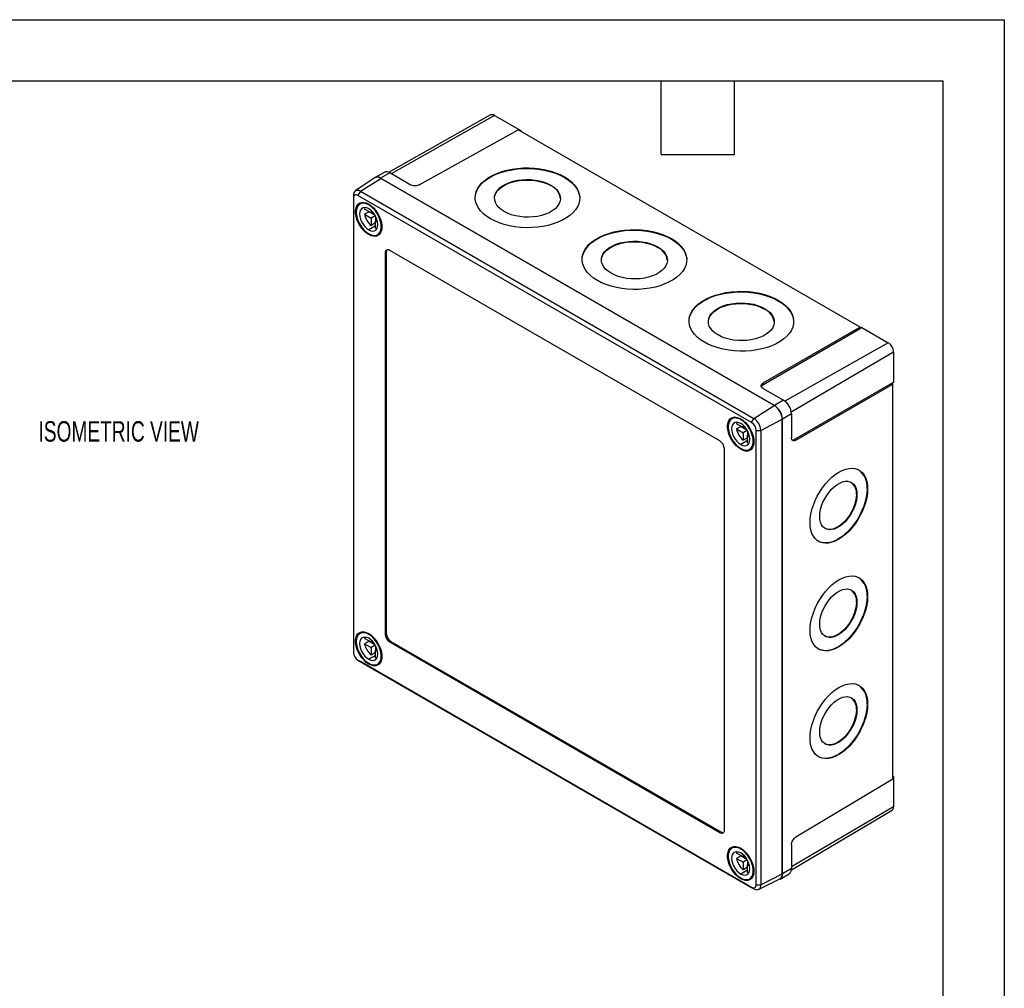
# Model space of a CAD drawing. Header units: millimetres. Extents: x 0 to 838, y 0 to 648.
# Tile 3 of 3: x 532 to 838, y 347 to 648. Entities that reach past the tile are written whole.
import ezdxf

# ---------------------------------------------------------------- set-up
doc = ezdxf.new("R2010")
doc.units = ezdxf.units.MM
doc.header["$LTSCALE"] = 3
doc.layers.add('DIMENSIONS', color=140, linetype='Continuous', lineweight=25)
doc.layers.add('TEXT', color=140, linetype='Continuous', lineweight=25)
doc.styles.add('SLDTEXTSTYLE0', font='TXT', dxfattribs={"width": 0.7})

msp = doc.modelspace()

# ---------------------------------------------------------------- linework, layer by layer
at = {"color": 7, "linetype": 'Continuous'}
for p, q in [((0.01, 647.71), (838.21, 647.71)), ((838.21, 647.71), (838.21, 0.01))]:
    msp.add_line(p, q, dxfattribs=at)
for p, q in [((678.53, 618.08), (646.83, 600.23)), ((679.72, 617.96), (647.67, 599.78)), ((679.72, 617.96), (687.91, 613.23)), ((656.39, 596.35), (687.07, 613.45)), ((793.36, 552.09), (687.07, 613.45)), ((687.91, 613.23), (687.68, 613.1)), ((687.91, 613.23), (687.91, 612.96)), ((645.47, 600.23), (642.63, 598.63)), ((647.19, 600.05), (644.36, 598.45)), ((653.57, 596.37), (647.19, 600.05)), ((642.59, 598.52), (636.5, 594.47)), ((638.08, 594.35), (644.4, 598.38)), ((766.77, 527.79), (644.36, 598.45)), ((766.73, 527.77), (644.4, 598.38)), ((701.5, 598.68), (701.5, 598.85)), ((638.08, 594.35), (637.33, 593.06)), ((638.08, 594.35), (760.4, 523.73)), ((697.26, 596.11), (697.26, 596.28)), ((635.93, 593.11), (635.93, 592.25)), ((635.93, 592.25), (635.93, 450.99)), ((759.66, 522.44), (637.33, 593.06)), ((638.86, 590.92), (637.94, 590.39)), ((641.4, 587.67), (639.36, 588.84)), ((640.78, 588.02), (639.36, 587.21)), ((640.89, 590.24), (640.69, 590.12)), ((640.78, 588.02), (642.56, 587)), ((641.4, 588.38), (641.4, 587.67)), ((641.85, 587.93), (641.4, 587.67)), ((639.36, 587.21), (641.4, 586.04)), ((642.69, 586.78), (641.4, 586.04)), ((641.4, 586.04), (641.4, 583.69)), ((642.81, 584.51), (641.4, 583.69)), ((642.81, 586.56), (642.81, 585.22)), ((643.27, 585.48), (642.81, 585.22)), ((642.81, 585.22), (643.43, 584.86)), ((642.81, 582.87), (642.81, 585.22)), ((642.81, 583.59), (640.69, 582.36)), ((640.91, 581.02), (640.69, 580.89)), ((643.44, 580.86), (644.36, 581.4)), ((734.74, 579.5), (734.74, 579.66)), ((646.13, 575.38), (645.78, 575.18)), ((646.13, 575.38), (646.13, 456.9)), ((749.79, 516.76), (647.19, 575.99)), ((730.49, 576.93), (730.49, 577.09)), ((645.78, 575.18), (645.78, 456.7)), ((767.97, 560.31), (767.97, 560.48)), ((763.73, 557.74), (763.73, 557.91)), ((793.36, 552.09), (763.21, 534.68)), ((793.36, 551.55), (763.21, 534.14)), ((793.36, 551.55), (793.36, 552.09)), ((793.93, 552.03), (793.36, 551.71)), ((793.93, 552.03), (802.12, 547.3)), ((802.12, 547.3), (770.03, 529.09)), ((803.82, 544.36), (772, 525.67)), ((803.82, 544.36), (803.82, 534.9)), ((763.21, 534.68), (763.21, 534.14)), ((763.22, 533.07), (769.59, 529.39)), ((803.12, 534.64), (772.96, 517.24)), ((773.43, 516.97), (803.59, 534.37)), ((803.12, 534.64), (803.59, 534.37)), ((803.82, 534.9), (803.25, 534.56)), ((803.59, 411.64), (803.59, 534.37)), ((769.59, 529.39), (766.77, 527.79)), ((760.4, 523.73), (766.73, 527.77)), ((754.47, 524.18), (753.55, 523.65)), ((756.51, 523.5), (756.3, 523.38)), ((759.66, 522.44), (760.4, 523.73)), ((762.55, 520.02), (769.2, 523.48)), ((769.2, 382.22), (769.2, 523.48)), ((772.04, 525.15), (769.24, 523.5)), ((769.24, 382.16), (769.24, 523.5)), ((772.04, 525.15), (772.04, 517.78)), ((757.01, 520.93), (754.98, 522.1)), ((756.39, 521.28), (754.98, 520.47)), ((754.98, 520.47), (757.01, 519.29)), ((756.39, 521.28), (758.17, 520.25)), ((757.01, 521.64), (757.01, 520.93)), ((757.46, 521.19), (757.01, 520.93)), ((758.3, 520.04), (757.01, 519.29)), ((757.01, 519.29), (757.01, 516.95)), ((758.42, 517.76), (757.01, 516.95)), ((758.42, 519.82), (758.42, 518.48)), ((758.88, 518.74), (758.42, 518.48)), ((758.42, 518.48), (759.04, 518.12)), ((758.42, 516.13), (758.42, 518.48)), ((761.06, 520.02), (762.55, 520.02)), ((761.06, 378.76), (761.06, 520.02)), ((762.55, 520.02), (762.55, 378.76)), ((772.96, 517.24), (773.43, 516.97)), ((751.21, 395.83), (751.21, 514.31)), ((758.42, 516.84), (756.3, 515.62)), ((756.52, 514.28), (756.3, 514.15)), ((759.05, 514.12), (759.97, 514.65)), ((795.56, 501.93), (795.7, 501.85)), ((792.27, 500.16), (792.41, 500.08)), ((795.56, 468.46), (795.7, 468.37)), ((792.27, 466.68), (792.41, 466.6)), ((638.86, 457.42), (637.94, 456.89)), ((640.89, 456.73), (640.69, 456.61)), ((646.13, 456.9), (645.78, 456.7)), ((641.4, 454.16), (639.36, 455.34)), ((640.78, 454.52), (639.36, 453.7)), ((639.36, 453.7), (641.4, 452.53)), ((640.78, 454.52), (642.56, 453.49)), ((641.4, 454.88), (641.4, 454.16)), ((641.85, 454.43), (641.4, 454.16)), ((642.69, 453.28), (641.4, 452.53)), ((642.81, 453.06), (642.81, 451.71)), ((647.55, 454.45), (647.19, 454.25)), ((647.19, 454.25), (749.79, 395.02)), ((647.55, 454.45), (750.15, 395.22)), ((642.81, 450.08), (640.69, 448.86)), ((641.4, 452.53), (641.4, 450.19)), ((642.81, 451), (641.4, 450.19)), ((643.27, 451.98), (642.81, 451.71)), ((642.81, 451.71), (643.43, 451.36)), ((642.81, 449.37), (642.81, 451.71)), ((637.33, 448.57), (759.66, 377.95)), ((638.08, 448.14), (637.33, 448.57)), ((760.4, 377.52), (638.08, 448.14)), ((640.91, 447.51), (640.69, 447.39)), ((643.44, 447.36), (644.36, 447.89)), ((795.56, 434.98), (795.7, 434.9)), ((792.27, 433.21), (792.41, 433.12)), ((803.59, 411.64), (773.43, 393.62)), ((803.59, 412.61), (803.82, 412.47)), ((803.82, 412.47), (803.59, 412.34)), ((803.82, 412.47), (803.82, 403.02)), ((772.02, 383.4), (803.33, 401.92)), ((803.82, 403.02), (772.04, 384.35)), ((750.15, 395.22), (749.79, 395.02)), ((754.47, 390.68), (753.55, 390.14)), ((756.51, 389.99), (756.3, 389.87)), ((772.04, 391.17), (772.04, 383.8)), ((757.01, 387.42), (754.98, 388.6)), ((756.39, 387.78), (754.98, 386.96)), ((754.98, 386.96), (757.01, 385.79)), ((756.39, 387.78), (758.17, 386.75)), ((757.01, 388.14), (757.01, 387.42)), ((757.46, 387.69), (757.01, 387.42)), ((758.3, 386.54), (757.01, 385.79)), ((757.01, 385.79), (757.01, 383.44)), ((758.42, 386.32), (758.42, 384.97)), ((758.42, 383.34), (756.3, 382.12)), ((758.42, 384.26), (757.01, 383.44)), ((758.88, 385.24), (758.42, 384.97)), ((758.42, 384.97), (759.04, 384.62)), ((758.42, 382.63), (758.42, 384.97)), ((772.04, 383.8), (769.24, 382.16)), ((756.52, 380.77), (756.3, 380.65)), ((759.05, 380.62), (759.97, 381.15)), ((761.86, 377.34), (768.41, 380.58)), ((762.55, 378.76), (769.2, 382.22)), ((768.53, 380.56), (771.34, 382.22)), ((759.66, 377.95), (760.4, 377.52)), ((761.06, 378.76), (762.55, 378.76))]:
    msp.add_line(p, q)
at = {"flags": 128}
for points in [[(673.76, 592.37), (673.82, 593), (674.05, 594), (674.48, 594.98), (675.08, 595.92), (675.87, 596.82), (676.81, 597.66), (677.92, 598.44), (679.16, 599.14), (680.53, 599.77), (682.01, 600.3), (683.59, 600.74), (685.24, 601.08), (686.95, 601.31), (688.69, 601.44), (690.45, 601.46), (692.21, 601.37), (693.93, 601.17), (695.62, 600.87), (697.23, 600.46), (698.76, 599.96), (700.19, 599.36), (701.5, 598.68)], [(678.52, 585.81), (677.35, 586.57), (676.32, 587.39), (675.46, 588.27), (674.76, 589.2), (674.24, 590.17), (673.91, 591.16), (673.77, 592.16), (673.82, 593.17), (674.05, 594.16), (674.48, 595.14), (675.09, 596.08), (675.87, 596.98), (676.82, 597.82), (677.92, 598.6), (679.16, 599.31), (680.53, 599.93), (682.02, 600.47), (683.59, 600.91), (685.24, 601.24), (686.95, 601.48), (688.69, 601.61), (690.45, 601.62), (692.21, 601.53), (693.93, 601.34), (695.62, 601.03), (697.23, 600.63), (698.76, 600.12), (700.19, 599.53), (701.5, 598.85)], [(701.5, 598.85), (702.68, 598.09), (703.71, 597.27), (704.57, 596.39), (705.27, 595.46), (705.78, 594.5), (706.11, 593.51), (706.26, 592.5), (706.21, 591.49), (705.97, 590.5), (705.55, 589.52), (704.94, 588.58), (704.16, 587.68), (703.21, 586.84), (702.11, 586.06), (700.87, 585.35), (699.49, 584.73), (698.01, 584.2), (696.44, 583.76), (694.78, 583.42), (693.08, 583.18), (691.33, 583.06), (689.57, 583.04), (687.82, 583.13), (686.09, 583.33), (684.41, 583.63), (682.79, 584.04), (681.26, 584.54), (679.83, 585.14), (678.52, 585.81)], [(679.76, 592.16), (679.77, 592.26), (679.91, 593.05), (680.24, 593.83), (680.75, 594.57), (681.44, 595.26), (682.29, 595.9), (683.27, 596.46), (684.39, 596.94), (685.61, 597.32), (686.91, 597.61), (688.27, 597.79), (689.66, 597.87), (691.06, 597.83), (692.44, 597.69), (693.77, 597.44), (695.03, 597.09), (696.2, 596.65), (697.26, 596.11)], [(682.76, 588.06), (681.85, 588.66), (681.08, 589.34), (680.48, 590.06), (680.05, 590.83), (679.82, 591.62), (679.77, 592.42), (679.91, 593.21), (680.24, 593.99), (680.76, 594.73), (681.44, 595.43), (682.29, 596.06), (683.28, 596.62), (684.39, 597.1), (685.61, 597.49), (686.91, 597.77), (688.27, 597.96), (689.66, 598.03), (691.06, 598), (692.44, 597.85), (693.77, 597.6), (695.04, 597.25), (696.21, 596.81), (697.26, 596.28)], [(701.5, 598.68), (702.68, 597.93), (703.7, 597.11), (704.57, 596.23), (705.27, 595.3), (705.78, 594.33), (706.11, 593.34), (706.26, 592.34), (706.26, 592.13)], [(697.26, 596.28), (698.18, 595.67), (698.95, 595), (699.55, 594.27), (699.97, 593.51), (700.21, 592.72), (700.26, 591.92), (700.11, 591.12), (699.78, 590.34), (699.27, 589.6), (698.58, 588.91), (697.74, 588.27), (696.75, 587.71), (695.63, 587.23), (694.41, 586.85), (693.11, 586.56), (691.75, 586.38), (690.36, 586.3), (688.96, 586.34), (687.59, 586.48), (686.25, 586.73), (684.99, 587.08), (683.82, 587.52), (682.76, 588.06)], [(640.69, 580.89), (639.93, 581.41), (639.21, 582.07), (638.53, 582.85), (637.93, 583.72), (637.42, 584.66), (637.02, 585.64), (636.74, 586.61), (636.6, 587.55), (636.6, 588.42), (636.74, 589.2), (637.02, 589.86), (637.42, 590.37), (637.93, 590.72), (638.53, 590.9), (639.21, 590.9), (639.93, 590.72), (640.69, 590.36)], [(640.69, 590.12), (639.97, 590.45), (639.28, 590.63), (638.64, 590.63), (638.07, 590.46), (637.58, 590.13), (637.21, 589.64), (636.95, 589.02), (636.82, 588.28), (636.82, 587.45), (636.95, 586.56), (637.21, 585.64), (637.58, 584.71), (638.07, 583.82), (638.64, 582.99), (639.28, 582.25), (639.97, 581.63), (640.69, 581.14)], [(640.69, 588.89), (640.06, 589.17), (639.46, 589.28), (638.92, 589.2), (638.48, 588.94), (638.14, 588.52), (637.93, 587.95), (637.86, 587.26), (637.93, 586.49), (638.14, 585.68), (638.48, 584.87), (638.92, 584.09), (639.46, 583.39), (640.06, 582.81), (640.69, 582.36)], [(639.52, 589.28), (639.48, 589.19), (639.36, 588.84)], [(640.69, 590.36), (641.44, 589.85), (642.17, 589.19), (642.85, 588.41), (643.45, 587.53), (643.96, 586.59), (644.36, 585.62), (644.63, 584.65), (644.77, 583.71), (644.77, 582.83), (644.63, 582.05), (644.36, 581.4), (643.96, 580.88), (643.45, 580.53), (642.85, 580.35), (642.17, 580.36), (641.44, 580.54), (640.69, 580.89)], [(640.69, 581.14), (641.4, 580.8), (642.09, 580.63), (642.74, 580.63), (643.31, 580.8), (643.79, 581.13), (644.17, 581.62), (644.43, 582.24), (644.56, 582.98), (644.56, 583.81), (644.43, 584.7), (644.17, 585.62), (643.79, 586.54), (643.31, 587.43), (642.74, 588.26), (642.09, 589), (641.4, 589.63), (640.69, 590.12)], [(640.69, 582.36), (641.32, 582.08), (641.92, 581.98), (642.45, 582.06), (642.9, 582.31), (643.24, 582.74), (643.45, 583.31), (643.52, 583.99), (643.45, 584.76), (643.24, 585.57), (642.9, 586.39), (642.45, 587.16), (641.92, 587.86), (641.32, 588.45), (640.69, 588.89)], [(642.81, 582.87), (643.17, 582.8), (643.27, 582.8)], [(711.76, 566.63), (710.58, 567.38), (709.56, 568.21), (708.69, 569.09), (707.99, 570.02), (707.48, 570.98), (707.15, 571.97), (707, 572.98), (707.05, 573.98), (707.29, 574.98), (707.71, 575.95), (708.32, 576.9), (709.1, 577.79), (710.05, 578.64), (711.15, 579.42), (712.4, 580.12), (713.77, 580.75), (715.25, 581.28), (716.83, 581.72), (718.48, 582.06), (720.19, 582.29), (721.93, 582.42), (723.69, 582.44), (725.44, 582.35), (727.17, 582.15), (728.85, 581.85), (730.47, 581.44), (732, 580.94), (733.43, 580.34), (734.74, 579.66)], [(707, 573.19), (707.05, 573.82), (707.29, 574.81), (707.71, 575.79), (708.32, 576.73), (709.1, 577.63), (710.05, 578.47), (711.15, 579.25), (712.39, 579.96), (713.77, 580.58), (715.25, 581.12), (716.82, 581.56), (718.48, 581.9), (720.18, 582.13), (721.93, 582.26), (723.69, 582.27), (725.44, 582.18), (727.17, 581.99), (728.85, 581.68), (730.47, 581.28), (732, 580.77), (733.43, 580.18), (734.74, 579.5)], [(734.74, 579.66), (735.91, 578.91), (736.94, 578.08), (737.81, 577.2), (738.5, 576.28), (739.02, 575.31), (739.35, 574.32), (739.49, 573.32), (739.44, 572.31), (739.21, 571.31), (738.78, 570.34), (738.17, 569.4), (737.39, 568.5), (736.45, 567.65), (735.34, 566.87), (734.1, 566.17), (732.73, 565.55), (731.25, 565.01), (729.67, 564.57), (728.02, 564.23), (726.31, 564), (724.57, 563.87), (722.81, 563.85), (721.05, 563.94), (719.33, 564.14), (717.64, 564.45), (716.03, 564.85), (714.5, 565.35), (713.07, 565.95), (711.76, 566.63)], [(716, 568.87), (715.08, 569.48), (714.31, 570.15), (713.71, 570.88), (713.29, 571.64), (713.05, 572.43), (713, 573.23), (713.15, 574.03), (713.48, 574.81), (713.99, 575.55), (714.68, 576.24), (715.52, 576.88), (716.51, 577.44), (717.62, 577.91), (718.84, 578.3), (720.15, 578.59), (721.5, 578.77), (722.9, 578.85), (724.29, 578.81), (725.67, 578.67), (727.01, 578.42), (728.27, 578.07), (729.44, 577.62), (730.49, 577.09)], [(713, 572.98), (713, 573.07), (713.14, 573.87), (713.48, 574.64), (713.99, 575.38), (714.67, 576.08), (715.52, 576.71), (716.51, 577.27), (717.62, 577.75), (718.84, 578.14), (720.14, 578.42), (721.5, 578.61), (722.89, 578.68), (724.29, 578.65), (725.67, 578.5), (727.01, 578.26), (728.27, 577.9), (729.44, 577.46), (730.49, 576.93)], [(734.74, 579.5), (735.91, 578.74), (736.94, 577.92), (737.8, 577.04), (738.5, 576.11), (739.02, 575.15), (739.35, 574.16), (739.49, 573.15), (739.5, 572.94)], [(730.49, 577.09), (731.41, 576.48), (732.18, 575.81), (732.78, 575.09), (733.2, 574.32), (733.44, 573.53), (733.49, 572.73), (733.35, 571.93), (733.02, 571.16), (732.5, 570.42), (731.82, 569.72), (730.97, 569.09), (729.98, 568.53), (728.87, 568.05), (727.65, 567.66), (726.35, 567.38), (724.99, 567.19), (723.6, 567.12), (722.2, 567.15), (720.82, 567.3), (719.49, 567.54), (718.22, 567.89), (717.05, 568.34), (716, 568.87)], [(740.23, 554), (740.28, 554.63), (740.52, 555.63), (740.95, 556.6), (741.55, 557.55), (742.33, 558.44), (743.28, 559.29), (744.38, 560.07), (745.63, 560.77), (747, 561.4), (748.48, 561.93), (750.06, 562.37), (751.71, 562.71), (753.42, 562.94), (755.16, 563.07), (756.92, 563.09), (758.67, 563), (760.4, 562.8), (762.08, 562.5), (763.7, 562.09), (765.23, 561.59), (766.66, 560.99), (767.97, 560.31)], [(744.99, 547.44), (743.82, 548.2), (742.79, 549.02), (741.92, 549.9), (741.23, 550.83), (740.71, 551.8), (740.38, 552.79), (740.24, 553.79), (740.29, 554.8), (740.52, 555.79), (740.95, 556.77), (741.55, 557.71), (742.34, 558.61), (743.28, 559.45), (744.39, 560.23), (745.63, 560.94), (747, 561.56), (748.48, 562.1), (750.06, 562.53), (751.71, 562.87), (753.42, 563.11), (755.16, 563.23), (756.92, 563.25), (758.67, 563.16), (760.4, 562.96), (762.08, 562.66), (763.7, 562.25), (765.23, 561.75), (766.66, 561.16), (767.97, 560.48)], [(767.97, 560.48), (769.15, 559.72), (770.17, 558.9), (771.04, 558.02), (771.73, 557.09), (772.25, 556.12), (772.58, 555.13), (772.73, 554.13), (772.68, 553.12), (772.44, 552.13), (772.02, 551.15), (771.41, 550.21), (770.63, 549.31), (769.68, 548.47), (768.58, 547.69), (767.33, 546.98), (765.96, 546.36), (764.48, 545.83), (762.9, 545.39), (761.25, 545.05), (759.54, 544.81), (757.8, 544.69), (756.04, 544.67), (754.29, 544.76), (752.56, 544.96), (750.88, 545.26), (749.26, 545.67), (747.73, 546.17), (746.3, 546.76), (744.99, 547.44)], [(767.97, 560.31), (769.15, 559.56), (770.17, 558.74), (771.04, 557.85), (771.73, 556.93), (772.25, 555.96), (772.58, 554.97), (772.72, 553.97), (772.73, 553.76)], [(746.23, 553.79), (746.24, 553.88), (746.38, 554.68), (746.71, 555.46), (747.22, 556.2), (747.91, 556.89), (748.75, 557.53), (749.74, 558.09), (750.86, 558.57), (752.08, 558.95), (753.38, 559.24), (754.74, 559.42), (756.13, 559.5), (757.53, 559.46), (758.91, 559.32), (760.24, 559.07), (761.5, 558.72), (762.67, 558.27), (763.73, 557.74)], [(749.23, 549.69), (748.31, 550.29), (747.55, 550.97), (746.95, 551.69), (746.52, 552.46), (746.28, 553.25), (746.24, 554.05), (746.38, 554.84), (746.71, 555.62), (747.22, 556.36), (747.91, 557.06), (748.75, 557.69), (749.74, 558.25), (750.86, 558.73), (752.08, 559.12), (753.38, 559.4), (754.74, 559.59), (756.13, 559.66), (757.53, 559.63), (758.91, 559.48), (760.24, 559.23), (761.5, 558.88), (762.67, 558.44), (763.73, 557.91)], [(763.73, 557.91), (764.65, 557.3), (765.41, 556.63), (766.02, 555.9), (766.44, 555.13), (766.68, 554.34), (766.72, 553.54), (766.58, 552.75), (766.25, 551.97), (765.74, 551.23), (765.05, 550.54), (764.21, 549.9), (763.22, 549.34), (762.1, 548.86), (760.88, 548.48), (759.58, 548.19), (758.22, 548.01), (756.83, 547.93), (755.43, 547.97), (754.05, 548.11), (752.72, 548.36), (751.46, 548.71), (750.29, 549.15), (749.23, 549.69)], [(756.3, 514.15), (755.55, 514.67), (754.82, 515.33), (754.14, 516.11), (753.54, 516.98), (753.03, 517.92), (752.63, 518.89), (752.36, 519.87), (752.22, 520.81), (752.22, 521.68), (752.36, 522.46), (752.63, 523.12), (753.03, 523.63), (753.54, 523.98), (754.14, 524.16), (754.82, 524.16), (755.55, 523.98), (756.3, 523.62)], [(756.3, 523.38), (755.59, 523.71), (754.9, 523.88), (754.25, 523.89), (753.68, 523.72), (753.2, 523.38), (752.82, 522.9), (752.56, 522.27), (752.43, 521.54), (752.43, 520.71), (752.56, 519.82), (752.82, 518.89), (753.2, 517.97), (753.68, 517.08), (754.25, 516.25), (754.9, 515.51), (755.59, 514.88), (756.3, 514.4)], [(756.3, 523.62), (757.05, 523.11), (757.78, 522.45), (758.46, 521.67), (759.06, 520.79), (759.57, 519.85), (759.97, 518.88), (760.24, 517.9), (760.38, 516.97), (760.38, 516.09), (760.24, 515.31), (759.97, 514.66), (759.57, 514.14), (759.06, 513.79), (758.46, 513.61), (757.78, 513.61), (757.05, 513.8), (756.3, 514.15)], [(756.3, 514.4), (757.01, 514.06), (757.7, 513.89), (758.35, 513.89), (758.92, 514.05), (759.4, 514.39), (759.78, 514.87), (760.04, 515.5), (760.17, 516.24), (760.17, 517.06), (760.04, 517.96), (759.78, 518.88), (759.4, 519.8), (758.92, 520.69), (758.35, 521.52), (757.7, 522.26), (757.01, 522.89), (756.3, 523.38)], [(756.3, 522.15), (755.67, 522.43), (755.07, 522.54), (754.54, 522.46), (754.09, 522.2), (753.75, 521.77), (753.54, 521.2), (753.47, 520.52), (753.54, 519.75), (753.75, 518.94), (754.09, 518.13), (754.54, 517.35), (755.07, 516.65), (755.67, 516.07), (756.3, 515.62)], [(755.14, 522.53), (755.09, 522.44), (754.98, 522.1)], [(756.3, 515.62), (756.93, 515.34), (757.53, 515.23), (758.06, 515.31), (758.51, 515.57), (758.85, 516), (759.06, 516.57), (759.13, 517.25), (759.06, 518.02), (758.85, 518.83), (758.51, 519.65), (758.06, 520.42), (757.53, 521.12), (756.93, 521.71), (756.3, 522.15)], [(758.42, 516.13), (758.78, 516.06), (758.88, 516.05)], [(777.83, 491.35), (777.9, 492.65), (778.09, 494), (778.41, 495.39), (778.86, 496.79), (779.41, 498.2), (780.08, 499.58), (780.84, 500.91), (781.69, 502.19), (782.62, 503.38), (783.6, 504.48), (784.63, 505.45), (785.69, 506.31), (786.77, 507.01), (787.85, 507.57), (788.91, 507.97), (789.94, 508.2), (790.92, 508.26), (791.84, 508.15), (792.69, 507.88), (793.46, 507.44), (794.12, 506.84), (794.68, 506.09), (795.12, 505.2), (795.45, 504.19), (795.64, 503.07), (795.7, 501.85)], [(795.7, 501.85), (795.64, 500.56), (795.45, 499.21), (795.12, 497.82), (794.68, 496.41), (794.12, 495.01), (793.46, 493.63), (792.69, 492.29), (791.84, 491.02), (790.92, 489.82), (789.94, 488.73), (788.91, 487.75), (787.85, 486.9), (786.77, 486.19), (785.69, 485.64), (784.63, 485.24), (783.6, 485.01), (782.62, 484.94), (781.69, 485.05), (780.84, 485.33), (780.08, 485.77), (779.41, 486.37), (778.86, 487.12), (778.41, 488), (778.09, 489.01), (777.9, 490.14), (777.83, 491.35)], [(795.56, 501.93), (795.5, 500.64), (795.3, 499.29), (794.98, 497.9), (794.54, 496.49), (793.98, 495.09), (793.31, 493.71), (792.55, 492.37), (791.7, 491.1), (790.78, 489.91), (789.79, 488.81), (788.76, 487.83), (787.7, 486.98), (786.63, 486.27), (785.55, 485.72), (784.49, 485.32), (783.46, 485.09), (782.47, 485.03), (781.55, 485.13), (780.7, 485.41), (780.41, 485.55)], [(780.84, 493.29), (780.91, 494.33), (781.1, 495.42), (781.42, 496.55), (781.85, 497.67), (782.39, 498.78), (783.02, 499.83), (783.73, 500.82), (784.51, 501.71), (785.34, 502.5), (786.19, 503.15), (787.06, 503.66), (787.91, 504.01), (788.74, 504.2), (789.52, 504.22), (790.23, 504.07), (790.86, 503.76), (791.4, 503.29), (791.84, 502.67), (792.15, 501.92), (792.34, 501.05), (792.41, 500.08)], [(792.41, 500.08), (792.34, 499.04), (792.15, 497.94), (791.84, 496.82), (791.4, 495.7), (790.86, 494.59), (790.23, 493.53), (789.52, 492.55), (788.74, 491.65), (787.91, 490.87), (787.06, 490.22), (786.19, 489.71), (785.34, 489.36), (784.51, 489.17), (783.73, 489.15), (783.02, 489.3), (782.39, 489.61), (781.85, 490.08), (781.42, 490.7), (781.1, 491.45), (780.91, 492.32), (780.84, 493.29)], [(792.27, 500.16), (792.2, 499.12), (792.01, 498.03), (791.69, 496.9), (791.26, 495.78), (790.72, 494.67), (790.09, 493.62), (789.37, 492.63), (788.6, 491.73), (787.77, 490.95), (786.92, 490.3), (786.05, 489.79), (785.2, 489.44), (784.37, 489.25), (783.59, 489.23), (782.88, 489.38), (782.48, 489.55)], [(777.83, 457.87), (777.9, 459.17), (778.09, 460.52), (778.41, 461.91), (778.86, 463.31), (779.41, 464.72), (780.08, 466.1), (780.84, 467.44), (781.69, 468.71), (782.62, 469.9), (783.6, 471), (784.63, 471.98), (785.69, 472.83), (786.77, 473.54), (787.85, 474.09), (788.91, 474.49), (789.94, 474.72), (790.92, 474.78), (791.84, 474.67), (792.69, 474.4), (793.46, 473.96), (794.12, 473.36), (794.68, 472.61), (795.12, 471.73), (795.45, 470.71), (795.64, 469.59), (795.7, 468.37)], [(795.7, 468.37), (795.64, 467.08), (795.45, 465.73), (795.12, 464.34), (794.68, 462.93), (794.12, 461.53), (793.46, 460.15), (792.69, 458.81), (791.84, 457.54), (790.92, 456.35), (789.94, 455.25), (788.91, 454.27), (787.85, 453.42), (786.77, 452.71), (785.69, 452.16), (784.63, 451.76), (783.6, 451.53), (782.62, 451.47), (781.69, 451.57), (780.84, 451.85), (780.08, 452.29), (779.41, 452.89), (778.86, 453.64), (778.41, 454.52), (778.09, 455.54), (777.9, 456.66), (777.83, 457.87)], [(795.56, 468.46), (795.5, 467.16), (795.3, 465.81), (794.98, 464.42), (794.54, 463.02), (793.98, 461.61), (793.31, 460.23), (792.55, 458.89), (791.7, 457.62), (790.78, 456.43), (789.79, 455.33), (788.76, 454.35), (787.7, 453.5), (786.63, 452.79), (785.55, 452.24), (784.49, 451.84), (783.46, 451.61), (782.47, 451.55), (781.55, 451.66), (780.7, 451.93), (780.41, 452.08)], [(780.84, 459.81), (780.91, 460.85), (781.1, 461.95), (781.42, 463.07), (781.85, 464.19), (782.39, 465.3), (783.02, 466.35), (783.73, 467.34), (784.51, 468.24), (785.34, 469.02), (786.19, 469.67), (787.06, 470.18), (787.91, 470.53), (788.74, 470.72), (789.52, 470.74), (790.23, 470.59), (790.86, 470.28), (791.4, 469.81), (791.84, 469.19), (792.15, 468.44), (792.34, 467.57), (792.41, 466.6)], [(792.41, 466.6), (792.34, 465.56), (792.15, 464.47), (791.84, 463.34), (791.4, 462.22), (790.86, 461.11), (790.23, 460.06), (789.52, 459.07), (788.74, 458.18), (787.91, 457.39), (787.06, 456.74), (786.19, 456.23), (785.34, 455.88), (784.51, 455.69), (783.73, 455.67), (783.02, 455.82), (782.39, 456.13), (781.85, 456.6), (781.42, 457.22), (781.1, 457.97), (780.91, 458.84), (780.84, 459.81)], [(792.27, 466.68), (792.2, 465.64), (792.01, 464.55), (791.69, 463.42), (791.26, 462.3), (790.72, 461.19), (790.09, 460.14), (789.37, 459.15), (788.6, 458.26), (787.77, 457.47), (786.92, 456.82), (786.05, 456.32), (785.2, 455.96), (784.37, 455.77), (783.59, 455.75), (782.88, 455.9), (782.48, 456.07)], [(640.69, 447.39), (639.93, 447.9), (639.21, 448.56), (638.53, 449.34), (637.93, 450.22), (637.42, 451.16), (637.02, 452.13), (636.74, 453.1), (636.6, 454.04), (636.6, 454.92), (636.74, 455.7), (637.02, 456.35), (637.42, 456.87), (637.93, 457.22), (638.53, 457.4), (639.21, 457.39), (639.93, 457.21), (640.69, 456.86)], [(640.69, 456.61), (639.97, 456.95), (639.28, 457.12), (638.64, 457.12), (638.07, 456.95), (637.58, 456.62), (637.21, 456.13), (636.95, 455.51), (636.82, 454.77), (636.82, 453.94), (636.95, 453.05), (637.21, 452.13), (637.58, 451.21), (638.07, 450.32), (638.64, 449.49), (639.28, 448.75), (639.97, 448.12), (640.69, 447.63)], [(640.69, 456.86), (641.44, 456.34), (642.17, 455.68), (642.85, 454.9), (643.45, 454.03), (643.96, 453.09), (644.36, 452.11), (644.63, 451.14), (644.77, 450.2), (644.77, 449.33), (644.63, 448.55), (644.36, 447.89), (643.96, 447.38), (643.45, 447.03), (642.85, 446.85), (642.17, 446.85), (641.44, 447.03), (640.69, 447.39)], [(640.69, 447.63), (641.4, 447.3), (642.09, 447.12), (642.74, 447.12), (643.31, 447.29), (643.79, 447.62), (644.17, 448.11), (644.43, 448.73), (644.56, 449.47), (644.56, 450.3), (644.43, 451.19), (644.17, 452.11), (643.79, 453.04), (643.31, 453.93), (642.74, 454.76), (642.09, 455.5), (641.4, 456.12), (640.69, 456.61)], [(640.69, 455.39), (640.06, 455.67), (639.46, 455.77), (638.92, 455.69), (638.48, 455.44), (638.14, 455.01), (637.93, 454.44), (637.86, 453.76), (637.93, 452.99), (638.14, 452.18), (638.48, 451.36), (638.92, 450.59), (639.46, 449.89), (640.06, 449.3), (640.69, 448.86)], [(639.52, 455.77), (639.48, 455.68), (639.36, 455.34)], [(640.69, 448.86), (641.32, 448.58), (641.92, 448.47), (642.45, 448.55), (642.9, 448.81), (643.24, 449.23), (643.45, 449.8), (643.52, 450.49), (643.45, 451.26), (643.24, 452.07), (642.9, 452.88), (642.45, 453.66), (641.92, 454.36), (641.32, 454.94), (640.69, 455.39)], [(642.81, 449.37), (643.17, 449.3), (643.27, 449.29)], [(777.83, 424.4), (777.9, 425.69), (778.09, 427.04), (778.41, 428.43), (778.86, 429.84), (779.41, 431.24), (780.08, 432.62), (780.84, 433.96), (781.69, 435.23), (782.62, 436.43), (783.6, 437.52), (784.63, 438.5), (785.69, 439.35), (786.77, 440.06), (787.85, 440.61), (788.91, 441.01), (789.94, 441.24), (790.92, 441.3), (791.84, 441.2), (792.69, 440.92), (793.46, 440.48), (794.12, 439.88), (794.68, 439.13), (795.12, 438.25), (795.45, 437.24), (795.64, 436.11), (795.7, 434.9)], [(795.7, 434.9), (795.64, 433.6), (795.45, 432.25), (795.12, 430.86), (794.68, 429.46), (794.12, 428.05), (793.46, 426.67), (792.69, 425.34), (791.84, 424.06), (790.92, 422.87), (789.94, 421.77), (788.91, 420.79), (787.85, 419.94), (786.77, 419.24), (785.69, 418.68), (784.63, 418.28), (783.6, 418.05), (782.62, 417.99), (781.69, 418.1), (780.84, 418.37), (780.08, 418.81), (779.41, 419.41), (778.86, 420.16), (778.41, 421.05), (778.09, 422.06), (777.9, 423.18), (777.83, 424.4)], [(795.56, 434.98), (795.5, 433.68), (795.3, 432.33), (794.98, 430.94), (794.54, 429.54), (793.98, 428.13), (793.31, 426.75), (792.55, 425.42), (791.7, 424.14), (790.78, 422.95), (789.79, 421.85), (788.76, 420.88), (787.7, 420.03), (786.63, 419.32), (785.55, 418.76), (784.49, 418.36), (783.46, 418.13), (782.47, 418.07), (781.55, 418.18), (780.7, 418.45), (780.41, 418.6)], [(780.84, 426.33), (780.91, 427.37), (781.1, 428.47), (781.42, 429.59), (781.85, 430.72), (782.39, 431.82), (783.02, 432.88), (783.73, 433.86), (784.51, 434.76), (785.34, 435.54), (786.19, 436.19), (787.06, 436.7), (787.91, 437.05), (788.74, 437.24), (789.52, 437.26), (790.23, 437.11), (790.86, 436.8), (791.4, 436.33), (791.84, 435.71), (792.15, 434.96), (792.34, 434.09), (792.41, 433.12)], [(792.41, 433.12), (792.34, 432.08), (792.15, 430.99), (791.84, 429.87), (791.4, 428.74), (790.86, 427.64), (790.23, 426.58), (789.52, 425.59), (788.74, 424.7), (787.91, 423.92), (787.06, 423.26), (786.19, 422.76), (785.34, 422.4), (784.51, 422.22), (783.73, 422.2), (783.02, 422.34), (782.39, 422.66), (781.85, 423.13), (781.42, 423.74), (781.1, 424.5), (780.91, 425.36), (780.84, 426.33)], [(792.27, 433.21), (792.2, 432.16), (792.01, 431.07), (791.69, 429.95), (791.26, 428.82), (790.72, 427.72), (790.09, 426.66), (789.37, 425.67), (788.6, 424.78), (787.77, 424), (786.92, 423.34), (786.05, 422.84), (785.2, 422.48), (784.37, 422.3), (783.59, 422.28), (782.88, 422.42), (782.48, 422.59)], [(756.3, 380.65), (755.55, 381.16), (754.82, 381.82), (754.14, 382.6), (753.54, 383.48), (753.03, 384.42), (752.63, 385.39), (752.36, 386.36), (752.22, 387.3), (752.22, 388.18), (752.36, 388.95), (752.63, 389.61), (753.03, 390.12), (753.54, 390.48), (754.14, 390.65), (754.82, 390.65), (755.55, 390.47), (756.3, 390.12)], [(756.3, 389.87), (755.59, 390.21), (754.9, 390.38), (754.25, 390.38), (753.68, 390.21), (753.2, 389.88), (752.82, 389.39), (752.56, 388.77), (752.43, 388.03), (752.43, 387.2), (752.56, 386.31), (752.82, 385.39), (753.2, 384.47), (753.68, 383.58), (754.25, 382.75), (754.9, 382), (755.59, 381.38), (756.3, 380.89)], [(756.3, 388.65), (755.67, 388.93), (755.07, 389.03), (754.54, 388.95), (754.09, 388.69), (753.75, 388.27), (753.54, 387.7), (753.47, 387.01), (753.54, 386.25), (753.75, 385.44), (754.09, 384.62), (754.54, 383.85), (755.07, 383.15), (755.67, 382.56), (756.3, 382.12)], [(755.14, 389.03), (755.09, 388.94), (754.98, 388.6)], [(756.3, 390.12), (757.05, 389.6), (757.78, 388.94), (758.46, 388.16), (759.06, 387.29), (759.57, 386.35), (759.97, 385.37), (760.24, 384.4), (760.38, 383.46), (760.38, 382.59), (760.24, 381.81), (759.97, 381.15), (759.57, 380.64), (759.06, 380.29), (758.46, 380.11), (757.78, 380.11), (757.05, 380.29), (756.3, 380.65)], [(756.3, 380.89), (757.01, 380.55), (757.7, 380.38), (758.35, 380.38), (758.92, 380.55), (759.4, 380.88), (759.78, 381.37), (760.04, 381.99), (760.17, 382.73), (760.17, 383.56), (760.04, 384.45), (759.78, 385.37), (759.4, 386.3), (758.92, 387.19), (758.35, 388.02), (757.7, 388.76), (757.01, 389.38), (756.3, 389.87)], [(756.3, 382.12), (756.93, 381.83), (757.53, 381.73), (758.06, 381.81), (758.51, 382.07), (758.85, 382.49), (759.06, 383.06), (759.13, 383.75), (759.06, 384.52), (758.85, 385.33), (758.51, 386.14), (758.06, 386.92), (757.53, 387.62), (756.93, 388.2), (756.3, 388.65)], [(758.42, 382.63), (758.78, 382.56), (758.88, 382.55)]]:
    msp.add_lwpolyline(points, dxfattribs=at)
for centre, radius, start, end in [((679.02, 616.97), 1.21, 54.4277, 113.7889), ((646.18, 598.63), 1.75, 54.4277, 113.7889), ((643.39, 597.25), 1.54, 50.6928, 137.4779), ((643.39, 597.07), 1.65, 52.4372, 119.1266), ((637.24, 593.33), 1.32, 50.7967, 189.214), ((695.14, 591.41), 5.16, 6.6144, 65.724), ((636.78, 592.39), 0.863, 50.7967, 189.214), ((645.78, 588.57), 6.56, 191.9492, 228.0508), ((646.64, 575.32), 0.873, 50.7967, 189.214), ((647.23, 575.46), 1.1, 140.0277, 184.268), ((728.37, 572.23), 5.16, 6.6144, 65.724), ((761.61, 553.04), 5.16, 6.6144, 65.724), ((800.13, 544.19), 3.69, 2.6055, 57.3945), ((766.72, 524.9), 5.33, 2.6055, 57.3945), ((763.83, 523.23), 5.38, 2.6055, 57.3945), ((763.87, 523.25), 5.38, 2.6055, 57.3945), ((757.89, 519.81), 4.66, 2.6055, 57.3945), ((761.39, 521.82), 6.56, 191.9492, 228.0508), ((758.02, 519.88), 3.04, 2.6055, 57.3945), ((748.14, 514.17), 3.07, 2.6055, 57.3945), ((789.05, 502.52), 6.53, 354.8907, 52.9882), ((788.19, 500.6), 4.09, 353.8087, 53.6032), ((789.05, 469.04), 6.53, 354.8907, 52.9882), ((788.19, 467.13), 4.09, 353.8087, 53.6032), ((648.85, 456.84), 3.07, 182.6055, 237.3945), ((649.2, 457.04), 3.07, 182.6055, 237.3945), ((645.78, 455.06), 6.56, 191.9492, 228.0508), ((638.97, 451.13), 3.04, 182.6055, 237.3945), ((789.05, 435.56), 6.53, 354.8907, 52.9882), ((788.19, 433.65), 4.09, 353.8087, 53.6032), ((802.61, 402.9), 1.21, 306.2094, 5.5757), ((750.35, 395.69), 0.873, 230.7967, 9.214), ((750.77, 396.13), 1.1, 235.7353, 279.9695), ((761.39, 388.32), 6.56, 191.9492, 228.0508), ((770.3, 383.63), 1.75, 306.2094, 5.5757), ((767.72, 381.91), 1.54, 282.5205, 9.3122), ((767.52, 382.02), 1.7, 301.8578, 6.5804), ((760.2, 378.62), 0.863, 230.7967, 9.214), ((761.24, 378.55), 1.32, 230.7967, 9.214)]:
    msp.add_arc(centre, radius, start, end)
for points, knots in [([(656.39, 596.35), (656.22, 596.25), (656.01, 596.17), (655.52, 596.06), (655.25, 596.03), (654.7, 596.03), (654.43, 596.06), (653.94, 596.19), (653.74, 596.27), (653.57, 596.37)], [0, 0, 0, 0, 0.25, 0.25, 0.5, 0.5, 0.75, 0.75, 1, 1, 1, 1]), ([(763.22, 533.07), (763.05, 533.17), (762.9, 533.29), (762.69, 533.56), (762.63, 533.72), (762.63, 534.04), (762.69, 534.19), (762.89, 534.47), (763.04, 534.59), (763.21, 534.68)], [0, 0, 0, 0, 0.25, 0.25, 0.5, 0.5, 0.75, 0.75, 1, 1, 1, 1]), ([(763.21, 534.14), (763.01, 534.01), (762.76, 533.86), (762.73, 533.66), (762.73, 533.62)], [0, 0, 0, 0, 0.797587, 1, 1, 1, 1]), ([(773.43, 516.97), (773.27, 516.87), (773.09, 516.8), (772.75, 516.76), (772.59, 516.79), (772.31, 516.95), (772.21, 517.08), (772.07, 517.4), (772.04, 517.59), (772.04, 517.78)], [0, 0, 0, 0, 0.25, 0.25, 0.5, 0.5, 0.75, 0.75, 1, 1, 1, 1]), ([(772.26, 517.08), (772.34, 517.07), (772.55, 517.03), (772.81, 517.16), (772.96, 517.24)], [0, 0, 0, 0, 0.385309, 1, 1, 1, 1]), ([(772.04, 391.17), (772.04, 391.36), (772.07, 391.58), (772.21, 392.06), (772.31, 392.32), (772.59, 392.79), (772.75, 393.01), (773.09, 393.38), (773.27, 393.52), (773.43, 393.62)], [0, 0, 0, 0, 0.25, 0.25, 0.5, 0.5, 0.75, 0.75, 1, 1, 1, 1])]:
    msp.add_open_spline(points, degree=3, knots=knots)
at = {"layer": 'TEXT'}
for p, q in [((19.05, 628.65), (819.15, 628.65)), ((731.52, 605.79), (731.52, 628.65)), ((754.38, 605.79), (754.38, 628.65)), ((819.15, 628.65), (819.15, 19.05)), ((731.52, 605.79), (754.38, 605.79))]:
    msp.add_line(p, q, dxfattribs=at)

# ---------------------------------------------------------------- texts
at = {"layer": 'DIMENSIONS', "insert": (538.04, 522.89), "char_height": 6.35, "attachment_point": 1, "style": 'SLDTEXTSTYLE0'}
msp.add_mtext('ISOMETRIC VIEW', dxfattribs=at)

doc.saveas('drawing.dxf')
